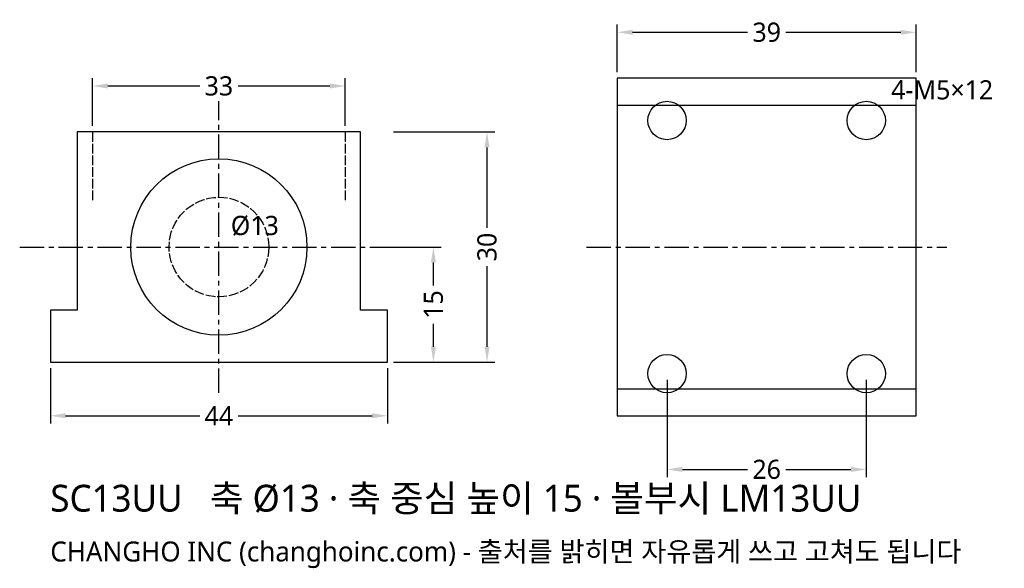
# Model space of a CAD drawing. Header units: millimetres. Extents: x -26 to 103, y -27 to 45.
import ezdxf

# ---------------------------------------------------------------- set-up
doc = ezdxf.new("R2010")
doc.units = ezdxf.units.MM
doc.linetypes.add('CENTER', pattern=[5.08, 3.175, -0.635, 0.635, -0.635])
doc.linetypes.add('DASHED', pattern=[1.524, 1.27, -0.254])
for name, color, linetype in [('문자', 7, 'CONTINUOUS'), ('숨은선', 3, 'DASHED'), ('외형선', 7, 'CONTINUOUS'), ('중심선', 1, 'CENTER'), ('치수', 4, 'CONTINUOUS')]:
    doc.layers.add(name, color=color, linetype=linetype)
doc.styles.add('CH_KOR', font='malgun.ttf')
doc.dimstyles.new('CH_DIM', dxfattribs={"dimtxt": 2.5, "dimasz": 2, "dimexe": 1, "dimexo": 0.8, "dimgap": 0.8, "dimtad": 1, "dimdec": 1, "dimdsep": 46, "dimtxsty": 'CH_KOR', "dimcen": 2.5, "dimclrd": 4, "dimclre": 4, "dimclrt": 4, "dimazin": 3, "dimtfac": 1, "dimtmove": 0, "dimatfit": 3})

# ---------------------------------------------------------------- blocks, each defined once
blk = doc.blocks.new('_CLOSEDFILLED')
at = {"color": 0, "linetype": 'BYBLOCK'}
blk.add_solid([(-1, 0.164), (0, 0), (-1, -0.164)], dxfattribs=at)
blk = doc.blocks.new('*D1')
at = {"color": 4}
for p, q in [((-22, -0.8), (-22, -8)), ((22, -0.8), (22, -8)), ((-20, -7), (-2.5, -7)), ((2.5, -7), (20, -7))]:
    blk.add_line(p, q, dxfattribs=at)
at = {"layer": 'Defpoints'}
for p in [(-22, 0), (22, 0), (-22, -7)]:
    blk.add_point(p, dxfattribs=at)
at = {"layer": '치수', "color": 4, "xscale": 2, "yscale": 2, "rotation": 180}
blk.add_blockref('_CLOSEDFILLED', (-22, -7), dxfattribs=at)
at = {"layer": '치수', "color": 4, "xscale": 2, "yscale": 2}
blk.add_blockref('_CLOSEDFILLED', (22, -7), dxfattribs=at)
at = {"layer": '치수', "color": 4, "insert": (0, -7), "char_height": 2.5, "attachment_point": 5, "style": 'CH_KOR'}
blk.add_mtext('44', dxfattribs=at)
blk = doc.blocks.new('*D2')
at = {"color": 4}
for p, q in [((-16.5, 30.8), (-16.5, 37)), ((-14.5, 36), (-2.5, 36)), ((2.5, 36), (14.5, 36)), ((16.5, 30.8), (16.5, 37))]:
    blk.add_line(p, q, dxfattribs=at)
at = {"layer": 'Defpoints'}
for p in [(-16.5, 36), (-16.5, 30), (16.5, 30)]:
    blk.add_point(p, dxfattribs=at)
at = {"layer": '치수', "color": 4, "xscale": 2, "yscale": 2, "rotation": 180}
blk.add_blockref('_CLOSEDFILLED', (-16.5, 36), dxfattribs=at)
at = {"layer": '치수', "color": 4, "xscale": 2, "yscale": 2}
blk.add_blockref('_CLOSEDFILLED', (16.5, 36), dxfattribs=at)
at = {"layer": '치수', "color": 4, "insert": (0, 36), "char_height": 2.5, "attachment_point": 5, "style": 'CH_KOR'}
blk.add_mtext('33', dxfattribs=at)
blk = doc.blocks.new('*D3')
at = {"color": 4}
for p, q in [((22.8, 30), (36, 30)), ((35, 17.5), (35, 28)), ((35, 2), (35, 12.5)), ((22.8, 0), (36, 0))]:
    blk.add_line(p, q, dxfattribs=at)
at = {"layer": 'Defpoints'}
for p in [(22, 30), (22, 0), (35, 0)]:
    blk.add_point(p, dxfattribs=at)
at = {"layer": '치수', "color": 4, "xscale": 2, "yscale": 2}
for p, rotation in [((35, 30), 90), ((35, 0), 270)]:
    blk.add_blockref('_CLOSEDFILLED', p, dxfattribs=dict(at, rotation=rotation))
at = {"layer": '치수', "color": 4, "insert": (35, 15), "char_height": 2.5, "attachment_point": 5, "rotation": 90, "style": 'CH_KOR'}
blk.add_mtext('30', dxfattribs=at)
blk = doc.blocks.new('*D4')
at = {"color": 4}
for p, q in [((22.8, 15), (29, 15)), ((28, 10), (28, 13)), ((28, 2), (28, 5)), ((22.8, 0), (29, 0))]:
    blk.add_line(p, q, dxfattribs=at)
at = {"layer": 'Defpoints'}
for p in [(22, 15), (22, 0), (28, 0)]:
    blk.add_point(p, dxfattribs=at)
at = {"layer": '치수', "color": 4, "xscale": 2, "yscale": 2}
for p, rotation in [((28, 15), 90), ((28, 0), 270)]:
    blk.add_blockref('_CLOSEDFILLED', p, dxfattribs=dict(at, rotation=rotation))
at = {"layer": '치수', "color": 4, "insert": (28, 7.5), "char_height": 2.5, "attachment_point": 5, "rotation": 90, "style": 'CH_KOR'}
blk.add_mtext('15', dxfattribs=at)
blk = doc.blocks.new('*D5')
at = {"color": 4}
for p, q in [((52, 37.8), (52, 44)), ((91, 37.8), (91, 44)), ((54, 43), (69, 43)), ((74, 43), (89, 43))]:
    blk.add_line(p, q, dxfattribs=at)
at = {"layer": 'Defpoints'}
for p in [(52, 43), (52, 37), (91, 37)]:
    blk.add_point(p, dxfattribs=at)
at = {"layer": '치수', "color": 4, "xscale": 2, "yscale": 2, "rotation": 180}
blk.add_blockref('_CLOSEDFILLED', (52, 43), dxfattribs=at)
at = {"layer": '치수', "color": 4, "xscale": 2, "yscale": 2}
blk.add_blockref('_CLOSEDFILLED', (91, 43), dxfattribs=at)
at = {"layer": '치수', "color": 4, "insert": (71.5, 43), "char_height": 2.5, "attachment_point": 5, "style": 'CH_KOR'}
blk.add_mtext('39', dxfattribs=at)
blk = doc.blocks.new('*D6')
at = {"color": 4}
for p, q in [((58.5, -2.3), (58.5, -15)), ((84.5, -2.3), (84.5, -15)), ((60.5, -14), (69, -14)), ((74, -14), (82.5, -14))]:
    blk.add_line(p, q, dxfattribs=at)
at = {"layer": 'Defpoints'}
for p in [(58.5, -1.5), (84.5, -1.5), (58.5, -14)]:
    blk.add_point(p, dxfattribs=at)
at = {"layer": '치수', "color": 4, "xscale": 2, "yscale": 2, "rotation": 180}
blk.add_blockref('_CLOSEDFILLED', (58.5, -14), dxfattribs=at)
at = {"layer": '치수', "color": 4, "xscale": 2, "yscale": 2}
blk.add_blockref('_CLOSEDFILLED', (84.5, -14), dxfattribs=at)
at = {"layer": '치수', "color": 4, "insert": (71.5, -14), "char_height": 2.5, "attachment_point": 5, "style": 'CH_KOR'}
blk.add_mtext('26', dxfattribs=at)

msp = doc.modelspace()

# ---------------------------------------------------------------- linework, layer by layer
at = {"layer": '숨은선'}
for p, q in [((-16.5, 30), (-16.5, 21)), ((16.5, 30), (16.5, 21))]:
    msp.add_line(p, q, dxfattribs=at)
msp.add_circle((0, 15), 6.5, dxfattribs=at)
at = {"layer": '외형선'}
for p, q in [((52, 33.48), (91, 33.48)), ((52, -3.48), (91, -3.48))]:
    msp.add_line(p, q, dxfattribs=at)
for points in [[(52, -7), (91, -7), (91, 37), (52, 37)], [(-22, 0), (22, 0), (22, 6.75), (18.48, 6.75), (18.48, 30), (-18.48, 30), (-18.48, 6.75), (-22, 6.75)]]:
    msp.add_lwpolyline(points, close=True, dxfattribs=at)
for centre, radius in [((58.5, 31.5), 2.5), ((84.5, 31.5), 2.5), ((0, 15), 11.5), ((58.5, -1.5), 2.5), ((84.5, -1.5), 2.5)]:
    msp.add_circle(centre, radius, dxfattribs=at)
at = {"layer": '중심선'}
for p, q in [((0, -4), (0, 34)), ((-26, 15), (26, 15)), ((48, 15), (95, 15))]:
    msp.add_line(p, q, dxfattribs=at)

# ---------------------------------------------------------------- texts
at = {"layer": '문자', "style": 'CH_KOR'}
for s, height, p in [('4-M5×12', 2.5, (87.75, 34.25)), ('Ø13', 2.5, (1.56, 16.56)), ('SC13UU   축 Ø13 · 축 중심 높이 15 · 볼부시 LM13UU', 3.5, (-22, -19.5)), ('CHANGHO INC (changhoinc.com) - 출처를 밝히면 자유롭게 쓰고 고쳐도 됩니다', 2.6, (-22, -26))]:
    msp.add_text(s, height=height, dxfattribs=at).set_placement(p)

# ---------------------------------------------------------------- dimensions: what is measured, and where the dimension line sits
at = {"layer": '치수'}
for base, p1, p2, picture, middle in [((52, 43), (52, 37), (91, 37), '*D5', (71.5, 43)), ((-16.5, 36), (-16.5, 30), (16.5, 30), '*D2', (0, 36)), ((-22, -7), (-22, 0), (22, 0), '*D1', (0, -7)), ((58.5, -14), (58.5, -1.5), (84.5, -1.5), '*D6', (71.5, -14))]:
    dim = msp.add_linear_dim(base=base, p1=p1, p2=p2, dimstyle='CH_DIM', override={"dimscale": 1}, dxfattribs=at)
    dim.commit()
    dim.dimension.update_dxf_attribs({"geometry": picture, "text_midpoint": middle})
dim = msp.add_linear_dim(base=(35, 0), p1=(22, 0), p2=(22, 30), angle=90, text='30', dimstyle='CH_DIM', override={"dimscale": 1}, dxfattribs=at)
dim.commit()
dim.dimension.update_dxf_attribs({"geometry": '*D3', "text_midpoint": (35, 15)})
dim = msp.add_linear_dim(base=(28, 0), p1=(22, 0), p2=(22, 15), angle=90, dimstyle='CH_DIM', override={"dimscale": 1}, dxfattribs=at)
dim.commit()
dim.dimension.update_dxf_attribs({"geometry": '*D4', "text_midpoint": (28, 7.5)})

doc.saveas('drawing.dxf')
